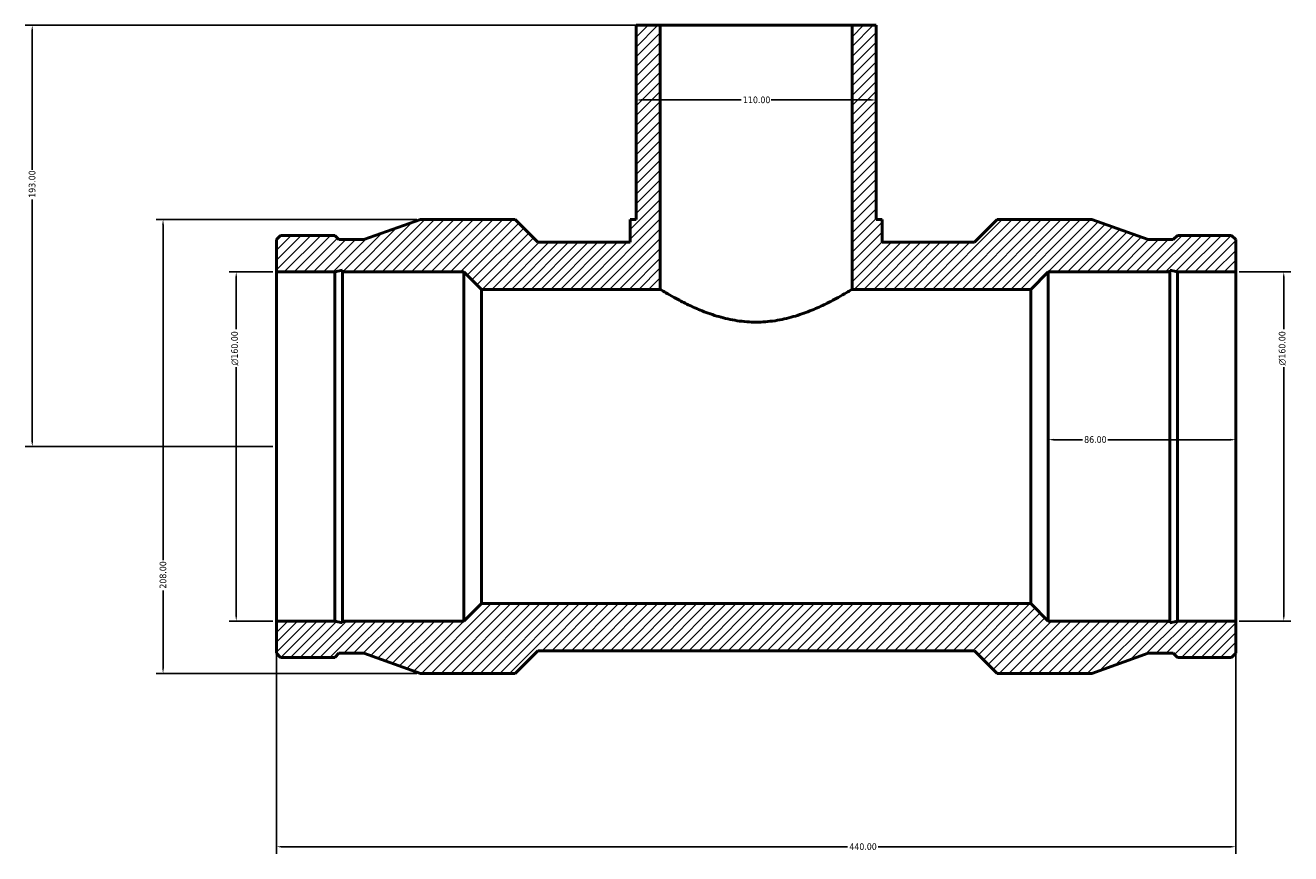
# Model space of a CAD drawing. Header units: millimetres. Extents: x -375 to 1557, y -240 to 1223.
# Tile 4 of 7: x -375 to 205, y 649 to 1028. Entities that reach past the tile are written whole.
import ezdxf

# ---------------------------------------------------------------- set-up
doc = ezdxf.new("R2010")
doc.units = ezdxf.units.MM
for name, color, linetype, lineweight in [('Dimension (ANSI)', 7, 'Continuous', 25), ('Hatch (ANSI)', 7, 'Continuous', 18), ('Visible (ANSI)', 7, 'Continuous', 50)]:
    doc.layers.add(name, color=color, linetype=linetype, lineweight=lineweight)
doc.styles.add('Note Text (ANSI)', font='tahoma.ttf')
doc.dimstyles.new('Default - mm (ANSI)', dxfattribs={"dimtxt": 3.048, "dimasz": 2.5, "dimexe": 3.175, "dimexo": 1.6002, "dimgap": 0.8, "dimtad": 0, "dimtoh": 1, "dimrnd": 1e-08, "dimzin": 4, "dimdsep": 46, "dimtxsty": 'Note Text (ANSI)', "dimcen": 0.09, "dimdle": 10, "dimclrd": 256, "dimclre": 256, "dimclrt": 230, "dimadec": 1, "dimazin": 1, "dimtfac": 1, "dimtofl": 0, "dimtmove": 0, "dimatfit": 3, "dimfxl": 1, "dimtolj": 1, "dimtzin": 4, "dimlwd": -1, "dimlwe": -1, "dimarcsym": 0})

# ---------------------------------------------------------------- blocks, each defined once
blk = doc.blocks.new('*D7')
at = {"layer": 'Defpoints', "color": 0, "transparency": 16777216}
for p in [(-372, 1028.5), (-84, 1028.5), (-260, 835.5)]:
    blk.add_point(p, dxfattribs=at)
at = {"layer": 'Dimension (ANSI)', "transparency": 16777216}
for p, q in [((-85.6, 1028.5), (-375.17, 1028.5)), ((-372, 1026), (-372, 962.34)), ((-372, 838), (-372, 948.66)), ((-261.6, 835.5), (-375.17, 835.5))]:
    blk.add_line(p, q, dxfattribs=at)
for points in [[(-372.42, 1026), (-371.58, 1026), (-372, 1028.5)], [(-372.42, 838), (-371.58, 838), (-372, 835.5)]]:
    blk.add_solid(points, dxfattribs=at)
at = {"layer": 'Dimension (ANSI)', "color": 230, "true_color": 0xff0080, "transparency": 16777216, "insert": (-373.59, 949.46), "char_height": 3.048, "attachment_point": 1, "rotation": 90, "style": 'Note Text (ANSI)'}
blk.add_mtext('\\A1;193.00', dxfattribs=at)
blk = doc.blocks.new('*D8')
at = {"layer": 'Defpoints', "color": 0, "transparency": 16777216}
for p in [(-278.44, 915.5), (-260, 915.5), (-260, 755.5)]:
    blk.add_point(p, dxfattribs=at)
at = {"layer": 'Dimension (ANSI)', "transparency": 16777216}
for p, q in [((-261.6, 915.5), (-281.61, 915.5)), ((-278.44, 913), (-278.44, 889.22)), ((-278.44, 758), (-278.44, 871.78)), ((-261.6, 755.5), (-281.61, 755.5))]:
    blk.add_line(p, q, dxfattribs=at)
for points in [[(-278.85, 913), (-278.02, 913), (-278.44, 915.5)], [(-278.85, 758), (-278.02, 758), (-278.44, 755.5)]]:
    blk.add_solid(points, dxfattribs=at)
at = {"layer": 'Dimension (ANSI)', "color": 230, "true_color": 0xff0080, "transparency": 16777216, "insert": (-280.73, 872.58), "char_height": 3.048, "attachment_point": 1, "rotation": 90, "style": 'Note Text (ANSI)'}
blk.add_mtext('\\A1;\\fAIGDT|b0|i0;\\H3.0480;\\ln\\fTahoma|b0|i0;\\H3.0480;160.00', dxfattribs=at)
blk = doc.blocks.new('*D9')
at = {"layer": 'Defpoints', "color": 0, "transparency": 16777216}
for p in [(-194, 939.5), (-312, 731.5), (-194, 731.5)]:
    blk.add_point(p, dxfattribs=at)
at = {"layer": 'Dimension (ANSI)', "transparency": 16777216}
for p, q in [((-195.6, 939.5), (-315.17, 939.5)), ((-312, 937), (-312, 783.46)), ((-312, 734), (-312, 769.54)), ((-195.6, 731.5), (-315.17, 731.5))]:
    blk.add_line(p, q, dxfattribs=at)
for points in [[(-312.42, 937), (-311.58, 937), (-312, 939.5)], [(-312.42, 734), (-311.58, 734), (-312, 731.5)]]:
    blk.add_solid(points, dxfattribs=at)
at = {"layer": 'Dimension (ANSI)', "color": 230, "true_color": 0xff0080, "transparency": 16777216, "insert": (-313.59, 770.34), "char_height": 3.048, "attachment_point": 1, "rotation": 90, "style": 'Note Text (ANSI)'}
blk.add_mtext('\\A1;208.00', dxfattribs=at)
blk = doc.blocks.new('*D10')
at = {"layer": 'Defpoints', "color": 0, "transparency": 16777216}
for p in [(-95, 994.3), (15, 994.3), (15, 994.3)]:
    blk.add_point(p, dxfattribs=at)
at = {"layer": 'Dimension (ANSI)', "transparency": 16777216}
for p, q in [((-92.5, 994.3), (-46.84, 994.3)), ((12.5, 994.3), (-33.16, 994.3))]:
    blk.add_line(p, q, dxfattribs=at)
for points in [[(-92.5, 994.71), (-92.5, 993.88), (-95, 994.3)], [(12.5, 994.71), (12.5, 993.88), (15, 994.3)]]:
    blk.add_solid(points, dxfattribs=at)
at = {"layer": 'Dimension (ANSI)', "color": 230, "true_color": 0xff0080, "transparency": 16777216, "insert": (-46.04, 995.88), "char_height": 3.048, "attachment_point": 1, "style": 'Note Text (ANSI)'}
blk.add_mtext('\\A1;110.00', dxfattribs=at)
blk = doc.blocks.new('*D11')
at = {"layer": 'Defpoints', "color": 0, "transparency": 16777216}
for p in [(180, 915.5), (202, 915.5), (180, 755.5)]:
    blk.add_point(p, dxfattribs=at)
at = {"layer": 'Dimension (ANSI)', "transparency": 16777216}
for p, q in [((181.6, 915.5), (205.18, 915.5)), ((202, 913), (202, 889.22)), ((202, 758), (202, 871.78)), ((181.6, 755.5), (205.18, 755.5))]:
    blk.add_line(p, q, dxfattribs=at)
for points in [[(201.58, 913), (202.42, 913), (202, 915.5)], [(201.58, 758), (202.42, 758), (202, 755.5)]]:
    blk.add_solid(points, dxfattribs=at)
at = {"layer": 'Dimension (ANSI)', "color": 230, "true_color": 0xff0080, "transparency": 16777216, "insert": (199.71, 872.58), "char_height": 3.048, "attachment_point": 1, "rotation": 90, "style": 'Note Text (ANSI)'}
blk.add_mtext('\\A1;\\fAIGDT|b0|i0;\\H3.0480;\\ln\\fTahoma|b0|i0;\\H3.0480;160.00', dxfattribs=at)
blk = doc.blocks.new('*D12')
at = {"layer": 'Defpoints', "color": 0, "transparency": 16777216}
for p in [(94, 838.61), (94, 835.5), (180, 835.5)]:
    blk.add_point(p, dxfattribs=at)
at = {"layer": 'Dimension (ANSI)', "transparency": 16777216}
for p, q in [((96.5, 838.61), (109.65, 838.61)), ((177.5, 838.61), (121.35, 838.61))]:
    blk.add_line(p, q, dxfattribs=at)
for points in [[(96.5, 839.03), (96.5, 838.2), (94, 838.61)], [(177.5, 839.03), (177.5, 838.2), (180, 838.61)]]:
    blk.add_solid(points, dxfattribs=at)
at = {"layer": 'Dimension (ANSI)', "color": 230, "true_color": 0xff0080, "transparency": 16777216, "insert": (110.45, 840.21), "char_height": 3.048, "attachment_point": 1, "style": 'Note Text (ANSI)'}
blk.add_mtext('\\A1;86.00', dxfattribs=at)
blk = doc.blocks.new('*D13')
at = {"layer": 'Defpoints', "color": 0, "transparency": 16777216}
for p in [(-260, 755.5), (180, 755.5), (180, 652.06)]:
    blk.add_point(p, dxfattribs=at)
at = {"layer": 'Dimension (ANSI)', "transparency": 16777216}
for p, q in [((-260, 753.9), (-260, 648.89)), ((180, 753.9), (180, 648.89)), ((-257.5, 652.06), (1.97, 652.06)), ((177.5, 652.06), (16.03, 652.06))]:
    blk.add_line(p, q, dxfattribs=at)
for points in [[(-257.5, 652.48), (-257.5, 651.65), (-260, 652.06)], [(177.5, 652.48), (177.5, 651.65), (180, 652.06)]]:
    blk.add_solid(points, dxfattribs=at)
at = {"layer": 'Dimension (ANSI)', "color": 230, "true_color": 0xff0080, "transparency": 16777216, "insert": (2.77, 653.65), "char_height": 3.048, "attachment_point": 1, "style": 'Note Text (ANSI)'}
blk.add_mtext('\\A1;440.00', dxfattribs=at)

msp = doc.modelspace()

# ---------------------------------------------------------------- hatches: boundary and pattern name
at = {"layer": 'Hatch (ANSI)'}
h = msp.add_hatch(dxfattribs=at)
h.set_pattern_fill('ANSI31', color=256, scale=25.4, angle=180, style=0)
h.set_pattern_definition([(225, (0, 0), (2.245064, -2.245064), [])])
h.paths.add_polyline_path([(-84, 907.5), (-84, 1028.5), (-95, 1028.5), (-95, 939.5), (-97.75, 939.5), (-97.75, 929.1), (-140.1, 929.1), (-150.5, 939.5), (-194, 939.5), (-219.867, 930.286), (-231.333, 930.286), (-233.268, 932.22), (-258.066, 932.22), (-260, 930.286), (-260, 915.5), (-233.268, 915.5), (-229.742, 916.249), (-229.742, 915.5), (-174, 915.5), (-166, 907.5)])
h.paths.add_polyline_path([(180, 740.714), (180, 755.5), (153.268, 755.5), (149.742, 754.751), (149.742, 755.5), (94, 755.5), (86, 763.5), (-166, 763.5), (-174, 755.5), (-229.742, 755.5), (-229.742, 754.751), (-233.268, 755.5), (-260, 755.5), (-260, 740.714), (-258.066, 738.78), (-233.268, 738.78), (-231.333, 740.714), (-219.867, 740.714), (-194, 731.5), (-150.5, 731.5), (-140.1, 741.9), (60.1, 741.9), (70.5, 731.5), (114, 731.5), (139.867, 740.714), (151.333, 740.714), (153.268, 738.78), (178.066, 738.78)])
h.paths.add_polyline_path([(180, 915.5), (180, 930.286), (178.066, 932.22), (153.268, 932.22), (151.333, 930.286), (139.867, 930.286), (114, 939.5), (70.5, 939.5), (60.1, 929.1), (17.75, 929.1), (17.75, 939.5), (15, 939.5), (15, 1028.5), (4, 1028.5), (4, 907.5), (86, 907.5), (94, 915.5), (149.742, 915.5), (149.742, 916.249), (153.268, 915.5)])

# ---------------------------------------------------------------- linework, layer by layer
at = {"layer": 'Visible (ANSI)'}
for p, q in [((-84, 1028.5), (-95, 1028.5)), ((-95, 1028.5), (-95, 939.5)), ((-84, 907.5), (-84, 1028.5)), ((-84, 1028.5), (4, 1028.5)), ((15, 1028.5), (4, 1028.5)), ((4, 1028.5), (4, 907.5)), ((15, 939.5), (15, 1028.5)), ((-194, 939.5), (-219.867, 930.286)), ((-150.5, 939.5), (-194, 939.5)), ((-140.1, 929.1), (-150.5, 939.5)), ((-95, 939.5), (-97.75, 939.5)), ((-97.75, 939.5), (-97.75, 929.1)), ((17.75, 939.5), (15, 939.5)), ((17.75, 929.1), (17.75, 939.5)), ((70.5, 939.5), (60.1, 929.1)), ((114, 939.5), (70.5, 939.5)), ((139.867, 930.286), (114, 939.5)), ((-258.066, 932.22), (-260, 930.286)), ((-260, 930.286), (-260, 915.5)), ((-233.268, 932.22), (-258.066, 932.22)), ((-231.333, 930.286), (-233.268, 932.22)), ((-219.867, 930.286), (-231.333, 930.286)), ((-97.75, 929.1), (-140.1, 929.1)), ((60.1, 929.1), (17.75, 929.1)), ((151.333, 930.286), (139.867, 930.286)), ((153.268, 932.22), (151.333, 930.286)), ((178.066, 932.22), (153.268, 932.22)), ((180, 930.286), (178.066, 932.22)), ((180, 915.5), (180, 930.286)), ((-260, 915.5), (-233.268, 915.5)), ((-260, 915.5), (-260, 755.5)), ((-233.268, 915.5), (-229.742, 916.249)), ((-233.268, 915.5), (-233.268, 755.5)), ((-229.742, 916.249), (-229.742, 915.5)), ((-229.742, 915.5), (-174, 915.5)), ((-229.742, 915.5), (-229.742, 755.5)), ((-174, 915.5), (-166, 907.5)), ((-174, 915.5), (-174, 755.5)), ((86, 907.5), (94, 915.5)), ((94, 915.5), (149.742, 915.5)), ((94, 915.5), (94, 755.5)), ((149.742, 915.5), (149.742, 916.249)), ((149.742, 916.249), (153.268, 915.5)), ((149.742, 915.5), (149.742, 755.5)), ((153.268, 915.5), (180, 915.5)), ((153.268, 915.5), (153.268, 755.5)), ((180, 915.5), (180, 755.5)), ((-166, 907.5), (-84, 907.5)), ((-166, 907.5), (-166, 763.5)), ((4, 907.5), (86, 907.5)), ((86, 907.5), (86, 763.5)), ((-166, 763.5), (-174, 755.5)), ((86, 763.5), (-166, 763.5)), ((94, 755.5), (86, 763.5)), ((-233.268, 755.5), (-260, 755.5)), ((-260, 755.5), (-260, 740.714)), ((-229.742, 754.751), (-233.268, 755.5)), ((-174, 755.5), (-229.742, 755.5)), ((-229.742, 755.5), (-229.742, 754.751)), ((149.742, 755.5), (94, 755.5)), ((153.268, 755.5), (149.742, 754.751)), ((149.742, 754.751), (149.742, 755.5)), ((180, 755.5), (153.268, 755.5)), ((180, 740.714), (180, 755.5)), ((-260, 740.714), (-258.066, 738.78)), ((-258.066, 738.78), (-233.268, 738.78)), ((-233.268, 738.78), (-231.333, 740.714)), ((-231.333, 740.714), (-219.867, 740.714)), ((-219.867, 740.714), (-194, 731.5)), ((-150.5, 731.5), (-140.1, 741.9)), ((-140.1, 741.9), (60.1, 741.9)), ((60.1, 741.9), (70.5, 731.5)), ((114, 731.5), (139.867, 740.714)), ((139.867, 740.714), (151.333, 740.714)), ((151.333, 740.714), (153.268, 738.78)), ((153.268, 738.78), (178.066, 738.78)), ((178.066, 738.78), (180, 740.714)), ((-194, 731.5), (-150.5, 731.5)), ((70.5, 731.5), (114, 731.5))]:
    msp.add_line(p, q, dxfattribs=at)
msp.add_open_spline([(4, 907.5), (4, 907.5), (3.72, 907.328), (2.567, 906.632), (1.696, 906.109), (-0.576, 904.792), (-1.977, 903.998), (-5.181, 902.273), (-6.983, 901.343), (-10.805, 899.512), (-12.97, 898.539), (-17.694, 896.663), (-20.254, 895.76), (-25.636, 894.217), (-28.463, 893.578), (-34.213, 892.714), (-37.136, 892.491), (-42.864, 892.491), (-45.787, 892.714), (-51.537, 893.578), (-54.364, 894.217), (-59.746, 895.76), (-62.306, 896.663), (-67.03, 898.539), (-69.195, 899.512), (-73.017, 901.343), (-74.819, 902.273), (-78.023, 903.998), (-79.424, 904.792), (-81.696, 906.109), (-82.567, 906.632), (-83.72, 907.328), (-84, 907.5), (-84, 907.5)], degree=3, knots=[6.8494349, 6.8494349, 6.8494349, 6.8494349, 7.7025795, 7.7025795, 8.5557242, 8.5557242, 9.4088688, 9.4088688, 10.2620135, 10.2620135, 11.1212275, 11.1212275, 11.9804416, 11.9804416, 12.8396557, 12.8396557, 13.6988698, 13.6988698, 14.5580838, 14.5580838, 15.4172979, 15.4172979, 16.276512, 16.276512, 17.135726, 17.135726, 17.9888707, 17.9888707, 18.8420153, 18.8420153, 19.69516, 19.69516, 20.5483046, 20.5483046, 20.5483046, 20.5483046], dxfattribs=at)

# ---------------------------------------------------------------- dimensions: what is measured, and where the dimension line sits
at = {"layer": 'Dimension (ANSI)'}
for base, p1, p2, angle, override, picture, middle in [((-372, 1028.5), (-260, 835.5), (-84, 1028.5), 90, {"dimtoh": 0, "dimdec": 2, "dimtp": 0, "dimtm": 0, "dimtdec": 2, "dimatfit": 1}, '*D7', (-372, 955.5)), ((15, 994.297), (-95, 994.297), (15, 994.297), 180, {"dimtoh": 0, "dimdec": 2, "dimse1": 1, "dimse2": 1, "dimtp": 0, "dimtm": 0, "dimtdec": 2, "dimatfit": 1}, '*D10', (-40, 994.297)), ((-312, 731.5), (-194, 939.5), (-194, 731.5), 90, {"dimtoh": 0, "dimdec": 2, "dimtp": 0, "dimtm": 0, "dimtdec": 2, "dimatfit": 1}, '*D9', (-312, 776.5))]:
    dim = msp.add_linear_dim(base=base, p1=p1, p2=p2, angle=angle, dimstyle='Default - mm (ANSI)', override=override, dxfattribs=at)
    dim.commit()
    dim.dimension.update_dxf_attribs({"geometry": picture, "text_midpoint": middle, "dimtype": 160})
for base, p1, p2, picture, middle in [((-278.436, 915.5), (-260, 755.5), (-260, 915.5), '*D8', (-278.436, 880.5)), ((202, 915.5), (180, 755.5), (180, 915.5), '*D11', (202, 880.5))]:
    dim = msp.add_linear_dim(base=base, p1=p1, p2=p2, angle=90, text='\\fAIGDT|b0|i0;\\H3.0480;\\ln\\fTahoma|b0|i0;\\H3.0480;<>', dimstyle='Default - mm (ANSI)', override={"dimtoh": 0, "dimdec": 2, "dimtp": 0, "dimtm": 0, "dimtdec": 2, "dimatfit": 1}, dxfattribs=at)
    dim.commit()
    dim.dimension.update_dxf_attribs({"geometry": picture, "text_midpoint": middle, "dimtype": 160})
for base, p1, p2, override, picture, middle in [((94, 838.613), (180, 835.5), (94, 835.5), {"dimtoh": 0, "dimdec": 2, "dimse1": 1, "dimse2": 1, "dimtp": 0, "dimtm": 0, "dimtdec": 2, "dimatfit": 1}, '*D12', (115.5, 838.613)), ((180, 652.064), (-260, 755.5), (180, 755.5), {"dimtoh": 0, "dimdec": 2, "dimtp": 0, "dimtm": 0, "dimtdec": 2, "dimatfit": 1}, '*D13', (9, 652.064))]:
    dim = msp.add_linear_dim(base=base, p1=p1, p2=p2, dimstyle='Default - mm (ANSI)', override=override, dxfattribs=at)
    dim.commit()
    dim.dimension.update_dxf_attribs({"geometry": picture, "text_midpoint": middle, "dimtype": 160})

doc.saveas('drawing.dxf')
